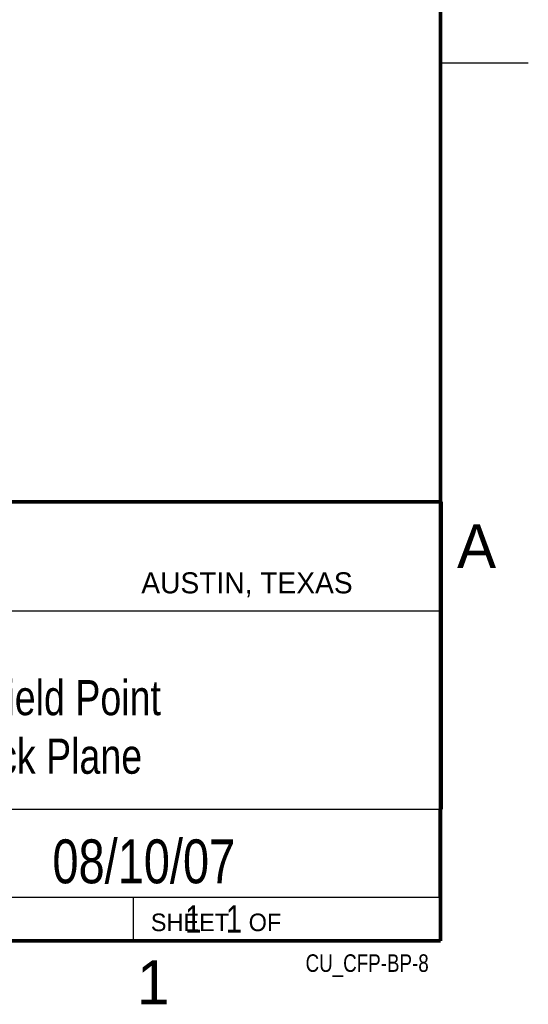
# Model space of a CAD drawing. Header units: inches. Extents: x 0 to 34, y 0 to 22.
# Tile 16 of 18: x 31.1 to 34, y 0.1 to 5.7. Entities that reach past the tile are written whole.
import ezdxf
from ezdxf.enums import TextEntityAlignment as Align

# ---------------------------------------------------------------- set-up
doc = ezdxf.new("R2010")
doc.units = ezdxf.units.IN
doc.header["$LTSCALE"] = 1.87
doc.header["$MEASUREMENT"] = 0
doc.layers.get('0').update_dxf_attribs({"linetype": 'CONTINUOUS'})
doc.styles.get("Standard").update_dxf_attribs({"font": 'txt', "width": 0.8})

msp = doc.modelspace()

# ---------------------------------------------------------------- linework, layer by layer
at = {"color": 2, "linetype": 'CONTINUOUS'}
for p, q in [((33.5, 5.5), (34, 5.5)), ((28.3793, 3.0003), (33.5093, 3.0003)), ((33.5093, 3.0003), (33.5093, 1.2503)), ((28.7231, 2.38), (33.5, 2.38)), ((28.3793, 1.2503), (33.5093, 1.2503)), ((30.13, 1.2499), (33.49, 1.2499)), ((33.49, 1.2499), (33.49, 0.7499)), ((28.38, 0.75), (33.5, 0.75)), ((30.13, 0.7499), (33.49, 0.7499)), ((31.75, 0.75), (33.5, 0.75)), ((31.75, 0.75), (31.75, 0.5)), ((33.5, 0.75), (33.5, 0.5)), ((31.75, 0.5), (33.5, 0.5)), ((32.4953, 0.5017), (33.4953, 0.5017)), ((32.4953, 0.5017), (32.4953, 0.5012)), ((32.4953, 0.5012), (33.4953, 0.5012)), ((33.4953, 0.5017), (33.4953, 0.5012))]:
    msp.add_line(p, q, dxfattribs=at)
at = {"color": 7, "linetype": 'CONTINUOUS', "const_width": 0.02}
for points in [[(33.5, 0.5), (33.5, 21.5)], [(25.58, 3), (33.5, 3)], [(0.5, 0.5), (33.5, 0.5)]]:
    msp.add_lwpolyline(points, dxfattribs=at)

# ---------------------------------------------------------------- texts
at = {"color": 2, "linetype": 'CONTINUOUS'}
for s, height, p in [('A', 0.25, (33.5939, 2.6228)), ('AUSTIN, TEXAS', 0.12, (31.7957, 2.479)), ('SHEET   OF', 0.1, (31.8499, 0.5557)), ('1', 0.25, (31.7706, 0.139))]:
    msp.add_text(s, height=height, dxfattribs=at).set_placement(p)
at = {"color": 7, "linetype": 'CONTINUOUS', "width": 0.8}
msp.add_text('08/10/07', height=0.25, dxfattribs=at).set_placement((31.81, 0.828), align=Align.CENTER)
at = {"color": 2, "linetype": 'CONTINUOUS', "width": 0.8}
msp.add_text('CU_CFP-BP-8', height=0.1, dxfattribs=at).set_placement((33.4328, 0.3236), align=Align.RIGHT)
at = {"color": 7, "linetype": 'CONTINUOUS'}
for s, insert, char_height, width, attachment_point in [('Compact Field Point\\P8 Port Back Plane', (30.9443, 1.9853), 0.2, 3.04, 2), ('     1   1', (31.8125, 0.7031), 0.15625, 1.25, 1)]:
    msp.add_mtext(s, dxfattribs=dict(at, insert=insert, char_height=char_height, width=width, attachment_point=attachment_point))

doc.saveas('drawing.dxf')
